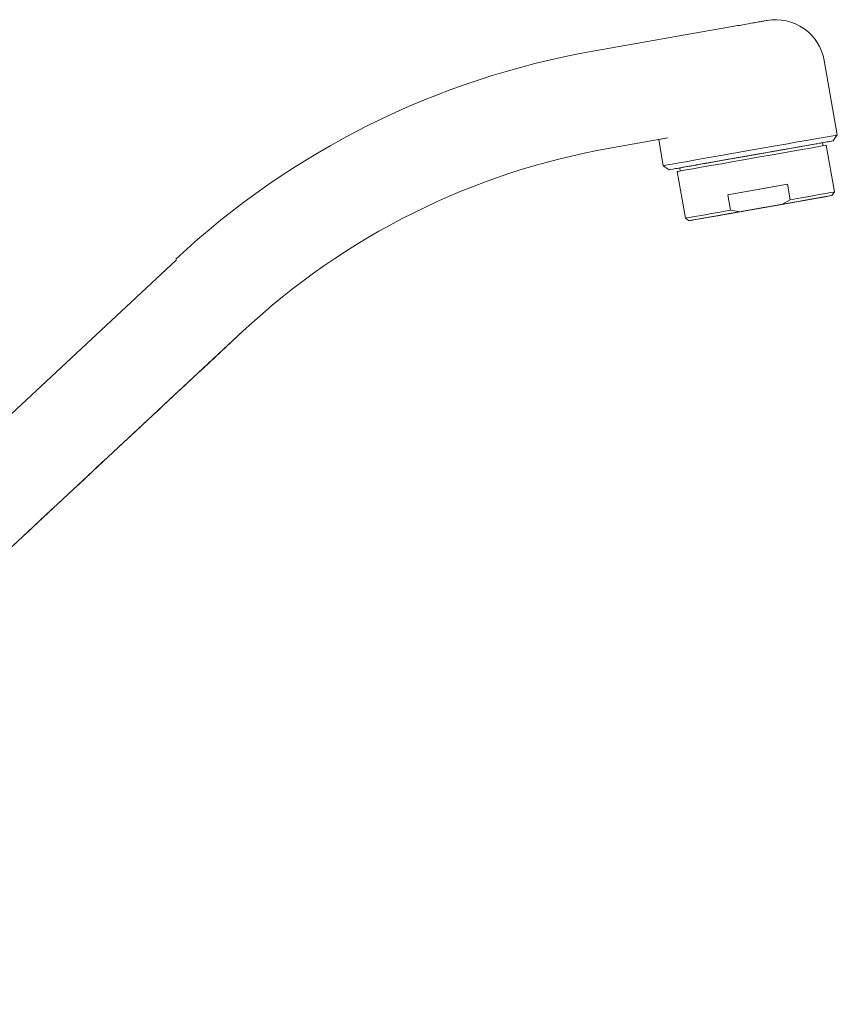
# Model space of a CAD drawing. Header units: millimetres. Extents: x 216.214 to 216.473, y 149.048 to 149.216.
import ezdxf

# ---------------------------------------------------------------- set-up
doc = ezdxf.new("R2010")
doc.units = ezdxf.units.MM
doc.layers.add('SANINDUSA', color=3, linetype='Continuous')

msp = doc.modelspace()

# ---------------------------------------------------------------- linework, layer by layer
at = {"layer": 'SANINDUSA', "linetype": 'Continuous', "lineweight": 15}
for p, q in [((216.4559888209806, 149.2149144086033), (216.4344754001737, 149.2111210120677)), ((216.4732143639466, 149.1978462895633), (216.4711305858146, 149.2096639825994)), ((216.4371843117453, 149.1957580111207), (216.4463361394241, 149.1973717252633)), ((216.4371843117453, 149.1957580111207), (216.4463361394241, 149.1973717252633)), ((216.4449104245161, 149.1971203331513), (216.4456397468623, 149.1929841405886)), ((216.4709780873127, 149.1961319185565), (216.4708912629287, 149.1966243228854)), ((216.4725654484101, 149.196919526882), (216.4732143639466, 149.1978462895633)), ((216.4727728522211, 149.1888326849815), (216.4714704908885, 149.196218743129)), ((216.4456397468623, 149.1929841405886), (216.4465682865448, 149.1923339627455)), ((216.4478351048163, 149.192051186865), (216.4491374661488, 149.1846651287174)), ((216.4482406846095, 149.1926304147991), (216.4483275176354, 149.1921380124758)), ((216.455868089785, 149.1883904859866), (216.4653138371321, 149.1900560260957)), ((216.4653138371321, 149.1900560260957), (216.4657479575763, 149.1875940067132)), ((216.4723672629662, 149.1882534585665), (216.4727728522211, 149.1888326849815)), ((216.4563022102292, 149.185928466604), (216.455868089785, 149.1883904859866)), ((216.4657479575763, 149.1875940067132), (216.4644149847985, 149.1868512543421)), ((216.4578088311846, 149.1856864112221), (216.4563022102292, 149.185928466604)), ((216.4642751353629, 149.1868265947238), (216.457668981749, 149.1856617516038)), ((216.4578088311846, 149.1856864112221), (216.4644149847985, 149.1868512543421)), ((216.4491374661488, 149.1846651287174), (216.4497166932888, 149.1842595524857)), ((216.264678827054, 149.0601295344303), (216.3790290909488, 149.1667628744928))]:
    msp.add_line(p, q, dxfattribs=at)
at = {"layer": 'SANINDUSA', "linetype": 'Continuous', "lineweight": 15, "flags": 128}
for points in [[(216.4463361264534, 149.1973717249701), (216.4457185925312, 149.1972628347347), (216.4452715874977, 149.1971840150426), (216.4450010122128, 149.197136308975), (216.4449104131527, 149.1971203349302)], [(216.4456397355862, 149.1929841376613), (216.4458013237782, 149.1930126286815), (216.4462822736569, 149.1930974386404), (216.4470713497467, 149.1932365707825), (216.4481500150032, 149.1934267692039), (216.449492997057, 149.1936635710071), (216.4510688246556, 149.1939414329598), (216.4528405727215, 149.1942538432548), (216.4547667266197, 149.1945934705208), (216.4568020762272, 149.1949523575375), (216.4588989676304, 149.1953221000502), (216.4610082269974, 149.1956940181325), (216.4630804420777, 149.1960594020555), (216.4650670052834, 149.1964096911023), (216.4669213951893, 149.1967366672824), (216.4686001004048, 149.1970326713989), (216.4700638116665, 149.1972907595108), (216.4712781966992, 149.1975048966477), (216.4722148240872, 149.1976700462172), (216.4728516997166, 149.197782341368), (216.4731739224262, 149.1978391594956), (216.4732143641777, 149.1978462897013)], [(216.4482406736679, 149.1926304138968), (216.4484036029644, 149.192659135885), (216.4488876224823, 149.1927444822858), (216.4496788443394, 149.192884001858), (216.4507544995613, 149.1930736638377), (216.4520836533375, 149.193308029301), (216.4536280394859, 149.1935803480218), (216.4553432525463, 149.19388278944), (216.4571799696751, 149.1942066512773), (216.4590853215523, 149.1945426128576), (216.4610045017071, 149.1948810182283), (216.4628822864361, 149.1952121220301), (216.4646646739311, 149.1955264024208), (216.4663003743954, 149.1958148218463), (216.4677423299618, 149.1960690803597), (216.4689490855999, 149.196281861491), (216.4698858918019, 149.1964470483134), (216.4705258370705, 149.1965598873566), (216.4708504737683, 149.1966171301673), (216.4708912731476, 149.1966243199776)], [(216.4714704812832, 149.1962187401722), (216.4713093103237, 149.1961903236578), (216.4708301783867, 149.1961058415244), (216.4700461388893, 149.1959675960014), (216.4689786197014, 149.1957793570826), (216.4676567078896, 149.1955462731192), (216.4661164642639, 149.1952746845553), (216.464399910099, 149.1949720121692), (216.4625538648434, 149.1946465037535), (216.4606286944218, 149.1943070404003), (216.4586769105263, 149.193962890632), (216.4567517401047, 149.1936234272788), (216.454905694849, 149.1932979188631), (216.4531891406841, 149.1929952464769), (216.4516488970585, 149.192723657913), (216.4503269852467, 149.1924905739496), (216.4492594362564, 149.1923023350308), (216.4484754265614, 149.1921640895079), (216.4479962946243, 149.1920796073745), (216.4478350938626, 149.1920511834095)], [(216.4558681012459, 149.1883904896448), (216.4570072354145, 149.1885913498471), (216.4581834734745, 149.1887987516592), (216.4593844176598, 149.1890105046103), (216.4605973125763, 149.1892243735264), (216.4618094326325, 149.1894381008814), (216.4630079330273, 149.1896494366), (216.4641802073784, 149.1898561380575), (216.4653138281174, 149.1900560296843)], [(216.4727728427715, 149.1888326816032), (216.4726233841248, 149.1888063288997), (216.4721546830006, 149.1887236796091), (216.4713792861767, 149.1885869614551), (216.4703184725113, 149.1883999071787), (216.4690012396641, 149.1881676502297), (216.4674637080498, 149.187896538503), (216.4657479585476, 149.1875940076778)], [(216.4511939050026, 149.1845200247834), (216.4513521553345, 149.1845479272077), (216.4518218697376, 149.1846307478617), (216.4525879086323, 149.1847658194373), (216.4536256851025, 149.1849488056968), (216.4549018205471, 149.185173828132), (216.4563752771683, 149.1854336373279), (216.4579987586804, 149.1857199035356), (216.4597200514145, 149.1860234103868), (216.4614838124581, 149.1863344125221), (216.4632333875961, 149.1866429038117), (216.4649125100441, 149.1869389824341), (216.4664672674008, 149.1872131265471), (216.4678476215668, 149.1874565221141), (216.4690092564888, 149.1876613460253), (216.4699148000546, 149.187821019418), (216.4705351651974, 149.1879304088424), (216.4708504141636, 149.1879859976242), (216.4708504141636, 149.1879859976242), (216.4705351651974, 149.1879304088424), (216.4699148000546, 149.187821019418), (216.4690092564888, 149.1876613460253), (216.4678476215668, 149.1874565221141), (216.4664672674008, 149.1872131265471), (216.4649125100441, 149.1869389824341), (216.4632333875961, 149.1866429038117), (216.4614838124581, 149.1863344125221), (216.4597200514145, 149.1860234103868), (216.4579987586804, 149.1857199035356), (216.4563752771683, 149.1854336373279), (216.4549018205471, 149.1851738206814), (216.4536256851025, 149.1849488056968), (216.4525879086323, 149.1847658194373), (216.4518218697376, 149.1846307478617), (216.4513521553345, 149.1845479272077), (216.4511939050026, 149.1845200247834)], [(216.4644149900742, 149.1868512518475), (216.466195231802, 149.1871651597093), (216.4678269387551, 149.1874528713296), (216.4692630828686, 149.1877061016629), (216.4704622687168, 149.1879175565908), (216.4713899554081, 149.1880811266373), (216.4720193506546, 149.1881921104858), (216.4723323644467, 149.1882473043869), (216.4723199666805, 149.1882451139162), (216.4719824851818, 149.188185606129), (216.4713296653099, 149.1880705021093), (216.4703803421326, 149.1879031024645), (216.4691618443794, 149.1876882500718), (216.4677093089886, 149.1874321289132), (216.466064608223, 149.1871421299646), (216.4642751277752, 149.1868265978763)], [(216.4563022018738, 149.1859284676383), (216.4545745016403, 149.1856238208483), (216.4530214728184, 149.185349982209), (216.451685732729, 149.1851144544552), (216.4506037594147, 149.1849236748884), (216.449805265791, 149.1847828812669), (216.4493120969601, 149.1846959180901), (216.4491377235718, 149.184665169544), (216.4491374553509, 149.1846651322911)], [(216.4576689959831, 149.1856617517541), (216.4558887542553, 149.1853478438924), (216.4542570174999, 149.185060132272), (216.4528208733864, 149.1848069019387), (216.4516216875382, 149.1845954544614), (216.4506940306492, 149.1844318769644), (216.4500646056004, 149.1843208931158), (216.4497515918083, 149.1842657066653), (216.4497640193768, 149.1842678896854), (216.4501015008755, 149.1843273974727), (216.4507542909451, 149.1844425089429), (216.4517036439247, 149.1846099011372), (216.4529221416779, 149.1848247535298), (216.4543746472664, 149.1850808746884), (216.456019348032, 149.1853708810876), (216.4578088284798, 149.1856864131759)], [(216.3684920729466, 149.1780624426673), (216.3161281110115, 149.1292322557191), (216.2639777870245, 149.0806012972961)]]:
    msp.add_lwpolyline(points, dxfattribs=at)
at = {"layer": 'SANINDUSA', "linetype": 'Continuous', "lineweight": 15}
for centre, radius, start, end in [((216.4634490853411, 149.2083095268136), 0.00779999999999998, 10.00000000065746, 100.0000000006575), ((216.457049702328, 149.083096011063), 0.1300000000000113, 100.0000174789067, 132.9999999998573), ((216.457049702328, 149.083096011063), 0.1144000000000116, 100.0000198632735, 132.9999999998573), ((216.45704970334, 149.0830960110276), 0.1144000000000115, 100.0000198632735, 132.9999999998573)]:
    msp.add_arc(centre, radius, start, end, dxfattribs=at)
for points, knots in [([(216.4559888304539, 149.2149144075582), (216.4567569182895, 149.2150498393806), (216.4579384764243, 149.2152581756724), (216.4593600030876, 149.2155088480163), (216.4603381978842, 149.2156813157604), (216.4611262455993, 149.2158202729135), (216.4618875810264, 149.2159545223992), (216.4620130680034, 149.2159766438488), (216.4620946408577, 149.2159910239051)], [0, 0, 0, 0, 0.2394567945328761, 0.368359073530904, 0.5000011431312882, 0.6316390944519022, 0.7605468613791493, 1, 1, 1, 1]), ([(216.4687579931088, 149.1962481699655), (216.4693253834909, 149.19634821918), (216.4704601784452, 149.196548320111), (216.4716490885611, 149.1967579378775), (216.4723989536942, 149.1968901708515), (216.4726489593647, 149.1969342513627), (216.4723979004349, 149.1968899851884), (216.471653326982, 149.1967586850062), (216.4704443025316, 149.1965455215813), (216.4688172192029, 149.1962586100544), (216.4668347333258, 149.1959090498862), (216.4645724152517, 149.1955101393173), (216.4622196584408, 149.1950952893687), (216.4606228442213, 149.1948137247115), (216.459876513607, 149.1946821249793)], [0, 0, 0, 0, 0.08419174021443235, 0.1683855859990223, 0.2525774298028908, 0.3367688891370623, 0.4209622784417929, 0.5051541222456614, 0.5893471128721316, 0.673538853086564, 0.7577318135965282, 0.8419238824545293, 0.9261172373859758, 1, 1, 1, 1]), ([(216.4503739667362, 149.1930065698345), (216.4491707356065, 149.1927944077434), (216.4482072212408, 149.1926245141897), (216.4469048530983, 149.1923948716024), (216.4465665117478, 149.1923352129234), (216.4465665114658, 149.1923352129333), (216.4469048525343, 149.1923948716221), (216.4482072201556, 149.1926245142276), (216.4491707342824, 149.1927944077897), (216.4515771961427, 149.1932187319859), (216.4530191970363, 149.1934729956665), (216.456163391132, 149.194027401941), (216.4578643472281, 149.1943273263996), (216.4612675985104, 149.1949274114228), (216.4629685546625, 149.1952273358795), (216.4661127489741, 149.1957817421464), (216.4675547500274, 149.1960360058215), (216.468757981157, 149.1962481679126)], [0, 0, 0, 0, 0.125, 0.125, 0.25, 0.25, 0.375, 0.375, 0.5, 0.5, 0.625, 0.625, 0.75, 0.75, 0.875, 0.875, 1, 1, 1, 1]), ([(216.4592554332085, 149.1945726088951), (216.4585088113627, 149.194440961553), (216.4569113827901, 149.194159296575), (216.4545637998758, 149.1937453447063), (216.4522813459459, 149.19334289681), (216.4510097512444, 149.1931186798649), (216.4503739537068, 149.1930065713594)], [0, 0, 0, 0, 0.2263140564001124, 0.4842083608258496, 0.7421041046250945, 1, 1, 1, 1])]:
    msp.add_open_spline(points, degree=3, knots=knots, dxfattribs=at)
msp.add_open_spline([(216.2646788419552, 149.0601295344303), (216.3790291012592, 149.1667628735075)], degree=1, dxfattribs=at)

doc.saveas('drawing.dxf')
